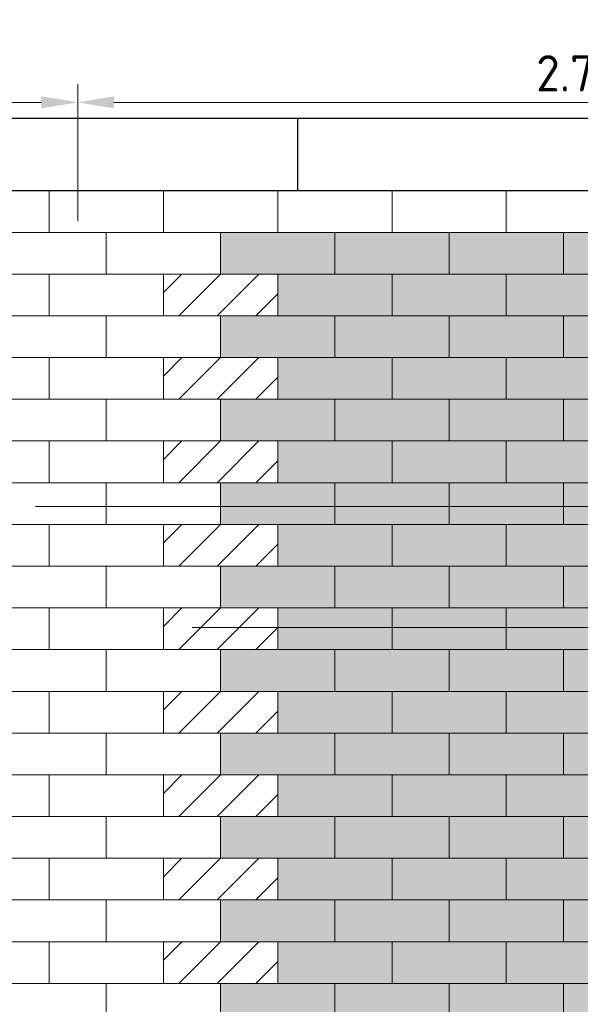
# Model space of a CAD drawing. Header units: metres. Extents: x 174255 to 175175, y 462028 to 462911.
# Tile 114 of 256: x 175103.86 to 175105.4, y 462258.6 to 462261.32. Entities that reach past the tile are written whole.
import ezdxf

# ---------------------------------------------------------------- set-up
doc = ezdxf.new("R2010")
doc.units = ezdxf.units.M
doc.layers.get('Defpoints').update_dxf_attribs({"color": 6})
for name, color, linetype, lineweight in [('-DR-dsn-vh-arc-bss', 10, 'Continuous', 9), ('N-XX-AL-DOORSNEDE-T20', 7, 'Continuous', 20), ('N-XX-AL-M', 10, 'Continuous', 20)]:
    doc.layers.add(name, color=color, linetype=linetype, lineweight=lineweight)
doc.layers.add('-DR-dsn-vh-arc-parkeervakken groen', color=7, linetype='Continuous', lineweight=9, true_color=0xa7bba5)
doc.layers.add('-DR-dsn-vh-bandenlijn', color=50, linetype='Continuous')
doc.styles.add('NLCS-ISO-M50-T20', font='NLCS-ISO.ttf', dxfattribs={"height": 0.1})
doc.dimstyles.new('M50T20', dxfattribs={"dimtxt": 0.1, "dimasz": 0.1, "dimexe": 0.05, "dimexo": 0.1, "dimgap": 0.03, "dimtad": 1, "dimzin": 0, "dimdsep": 46, "dimtxsty": 'NLCS-ISO-M50-T20', "dimcen": 0, "dimclrd": 256, "dimclre": 256, "dimclrt": 256, "dimadec": 0, "dimazin": 0, "dimtfac": 1, "dimtix": 1, "dimtofl": 0, "dimtmove": 0, "dimatfit": 0, "dimfxl": 1, "dimtolj": 1, "dimtzin": 0, "dimlwd": -1, "dimlwe": -1, "dimarcsym": 0})

# ---------------------------------------------------------------- blocks, each defined once
blk = doc.blocks.new('*D208')
at = {"layer": 'Defpoints', "color": 0, "transparency": 16777216}
for p in [(175101.4956, 462261.0872), (175101.4956, 462260.844), (175104.0156, 462260.729)]:
    blk.add_point(p, dxfattribs=at)
at = {"layer": 'N-XX-AL-M', "transparency": 16777216}
for p, q in [((175101.4956, 462260.944), (175101.4956, 462261.1372)), ((175104.0156, 462260.829), (175104.0156, 462261.1372)), ((175103.9156, 462261.0872), (175101.5956, 462261.0872))]:
    blk.add_line(p, q, dxfattribs=at)
for points in [[(175101.5956, 462261.1039), (175101.5956, 462261.0706), (175101.4956, 462261.0872)], [(175103.9156, 462261.1039), (175103.9156, 462261.0706), (175104.0156, 462261.0872)]]:
    blk.add_solid(points, dxfattribs=at)
at = {"layer": 'N-XX-AL-M', "transparency": 16777216, "insert": (175102.7556, 462261.1673), "char_height": 0.1, "attachment_point": 5, "rotation": 0, "style": 'NLCS-ISO-M50-T20', "bg_fill": 3, "box_fill_scale": 1.1, "bg_fill_color": 256, "bg_fill_true_color": 13158600, "bg_fill_transparency": 0}
blk.add_mtext('\\A1;ca. 2.52', dxfattribs=at)
blk = doc.blocks.new('*D205')
at = {"layer": 'Defpoints', "color": 0, "transparency": 16777216}
for p in [(175106.7718, 462261.0872), (175104.0156, 462260.6606), (175106.7718, 462260.6606)]:
    blk.add_point(p, dxfattribs=at)
at = {"layer": 'N-XX-AL-M', "transparency": 16777216}
for p, q in [((175104.0156, 462260.7606), (175104.0156, 462261.1372)), ((175106.7718, 462260.7606), (175106.7718, 462261.1372)), ((175104.1156, 462261.0872), (175106.6718, 462261.0872))]:
    blk.add_line(p, q, dxfattribs=at)
for points in [[(175104.1156, 462261.1039), (175104.1156, 462261.0706), (175104.0156, 462261.0872)], [(175106.6718, 462261.1039), (175106.6718, 462261.0706), (175106.7718, 462261.0872)]]:
    blk.add_solid(points, dxfattribs=at)
at = {"layer": 'N-XX-AL-M', "transparency": 16777216, "insert": (175105.3937, 462261.1672), "char_height": 0.1, "attachment_point": 5, "style": 'NLCS-ISO-M50-T20', "bg_fill": 3, "box_fill_scale": 1.1, "bg_fill_color": 256, "bg_fill_true_color": 13158600, "bg_fill_transparency": 0}
blk.add_mtext('\\A1;2.76', dxfattribs=at)

msp = doc.modelspace()

# ---------------------------------------------------------------- hatches: boundary and pattern name
at = {"layer": '-DR-dsn-vh-arc-parkeervakken groen'}
h = msp.add_hatch(color=256, dxfattribs=at)
h.dxf.hatch_style = 1
h.paths.add_polyline_path([(175104.4093, 462260.614), (175104.7243, 462260.614), (175104.7243, 462260.729), (175104.4093, 462260.729)])
h = msp.add_hatch(color=256, dxfattribs=at)
h.dxf.hatch_style = 1
h.paths.add_polyline_path([(175104.7243, 462260.614), (175105.0393, 462260.614), (175105.0393, 462260.729), (175104.7243, 462260.729)])
h = msp.add_hatch(color=256, dxfattribs=at)
h.dxf.hatch_style = 1
h.paths.add_polyline_path([(175105.0393, 462260.614), (175105.3543, 462260.614), (175105.3543, 462260.729), (175105.0393, 462260.729)])
h = msp.add_hatch(color=256, dxfattribs=at)
h.dxf.hatch_style = 1
h.paths.add_polyline_path([(175105.3543, 462260.614), (175105.6693, 462260.614), (175105.6693, 462260.729), (175105.3543, 462260.729)])
h = msp.add_hatch(dxfattribs=at)
h.set_pattern_fill('AAL-PERSONEN', color=256, scale=5, pattern_type=2)
h.set_pattern_definition([(45, (-2.4057, 2.75589), (-0.053033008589, 0.053033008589), [])])
h.paths.add_polyline_path([(175104.2518, 462260.499), (175104.5668, 462260.499), (175104.5668, 462260.614), (175104.2518, 462260.614)])
h = msp.add_hatch(color=256, dxfattribs=at)
h.dxf.hatch_style = 1
h.paths.add_polyline_path([(175104.5668, 462260.499), (175104.8818, 462260.499), (175104.8818, 462260.614), (175104.5668, 462260.614)])
h = msp.add_hatch(color=256, dxfattribs=at)
h.dxf.hatch_style = 1
h.paths.add_polyline_path([(175104.8818, 462260.499), (175105.1968, 462260.499), (175105.1968, 462260.614), (175104.8818, 462260.614)])
h = msp.add_hatch(color=256, dxfattribs=at)
h.dxf.hatch_style = 1
h.paths.add_polyline_path([(175105.1968, 462260.499), (175105.5118, 462260.499), (175105.5118, 462260.614), (175105.1968, 462260.614)])
h = msp.add_hatch(color=256, dxfattribs=at)
h.dxf.hatch_style = 1
h.paths.add_polyline_path([(175104.4093, 462260.384), (175104.7243, 462260.384), (175104.7243, 462260.499), (175104.4093, 462260.499)])
h = msp.add_hatch(color=256, dxfattribs=at)
h.dxf.hatch_style = 1
h.paths.add_polyline_path([(175104.7243, 462260.384), (175105.0393, 462260.384), (175105.0393, 462260.499), (175104.7243, 462260.499)])
h = msp.add_hatch(color=256, dxfattribs=at)
h.dxf.hatch_style = 1
h.paths.add_polyline_path([(175105.0393, 462260.384), (175105.3543, 462260.384), (175105.3543, 462260.499), (175105.0393, 462260.499)])
h = msp.add_hatch(color=256, dxfattribs=at)
h.dxf.hatch_style = 1
h.paths.add_polyline_path([(175105.3543, 462260.384), (175105.6693, 462260.384), (175105.6693, 462260.499), (175105.3543, 462260.499)])
h = msp.add_hatch(dxfattribs=at)
h.set_pattern_fill('AAL-PERSONEN', color=256, scale=5, pattern_type=2)
h.set_pattern_definition([(45, (-2.4057, 2.52589), (-0.053033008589, 0.053033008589), [])])
h.paths.add_polyline_path([(175104.2518, 462260.269), (175104.5668, 462260.269), (175104.5668, 462260.384), (175104.2518, 462260.384)])
h = msp.add_hatch(color=256, dxfattribs=at)
h.dxf.hatch_style = 1
h.paths.add_polyline_path([(175104.5668, 462260.269), (175104.8818, 462260.269), (175104.8818, 462260.384), (175104.5668, 462260.384)])
h = msp.add_hatch(color=256, dxfattribs=at)
h.dxf.hatch_style = 1
h.paths.add_polyline_path([(175104.8818, 462260.269), (175105.1968, 462260.269), (175105.1968, 462260.384), (175104.8818, 462260.384)])
h = msp.add_hatch(color=256, dxfattribs=at)
h.dxf.hatch_style = 1
h.paths.add_polyline_path([(175105.1968, 462260.269), (175105.5118, 462260.269), (175105.5118, 462260.384), (175105.1968, 462260.384)])
h = msp.add_hatch(color=256, dxfattribs=at)
h.dxf.hatch_style = 1
h.paths.add_polyline_path([(175104.4093, 462260.154), (175104.7243, 462260.154), (175104.7243, 462260.269), (175104.4093, 462260.269)])
h = msp.add_hatch(color=256, dxfattribs=at)
h.dxf.hatch_style = 1
h.paths.add_polyline_path([(175104.7243, 462260.154), (175105.0393, 462260.154), (175105.0393, 462260.269), (175104.7243, 462260.269)])
h = msp.add_hatch(color=256, dxfattribs=at)
h.dxf.hatch_style = 1
h.paths.add_polyline_path([(175105.0393, 462260.154), (175105.3543, 462260.154), (175105.3543, 462260.269), (175105.0393, 462260.269)])
h = msp.add_hatch(color=256, dxfattribs=at)
h.dxf.hatch_style = 1
h.paths.add_polyline_path([(175105.3543, 462260.154), (175105.6693, 462260.154), (175105.6693, 462260.269), (175105.3543, 462260.269)])
h = msp.add_hatch(dxfattribs=at)
h.set_pattern_fill('AAL-PERSONEN', color=256, scale=5, pattern_type=2)
h.set_pattern_definition([(45, (-2.4057, 2.29589), (-0.053033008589, 0.053033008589), [])])
h.paths.add_polyline_path([(175104.2518, 462260.039), (175104.5668, 462260.039), (175104.5668, 462260.154), (175104.2518, 462260.154)])
h = msp.add_hatch(color=256, dxfattribs=at)
h.dxf.hatch_style = 1
h.paths.add_polyline_path([(175104.5668, 462260.039), (175104.8818, 462260.039), (175104.8818, 462260.154), (175104.5668, 462260.154)])
h = msp.add_hatch(color=256, dxfattribs=at)
h.dxf.hatch_style = 1
h.paths.add_polyline_path([(175104.8818, 462260.039), (175105.1968, 462260.039), (175105.1968, 462260.154), (175104.8818, 462260.154)])
h = msp.add_hatch(color=256, dxfattribs=at)
h.dxf.hatch_style = 1
h.paths.add_polyline_path([(175105.1968, 462260.039), (175105.5118, 462260.039), (175105.5118, 462260.154), (175105.1968, 462260.154)])
h = msp.add_hatch(color=256, dxfattribs=at)
h.dxf.hatch_style = 1
h.paths.add_polyline_path([(175104.4093, 462259.924), (175104.7243, 462259.924), (175104.7243, 462260.039), (175104.4093, 462260.039)])
h = msp.add_hatch(color=256, dxfattribs=at)
h.dxf.hatch_style = 1
h.paths.add_polyline_path([(175104.7243, 462259.924), (175105.0393, 462259.924), (175105.0393, 462260.039), (175104.7243, 462260.039)])
h = msp.add_hatch(color=256, dxfattribs=at)
h.dxf.hatch_style = 1
h.paths.add_polyline_path([(175105.0393, 462259.924), (175105.3543, 462259.924), (175105.3543, 462260.039), (175105.0393, 462260.039)])
h = msp.add_hatch(color=256, dxfattribs=at)
h.dxf.hatch_style = 1
h.paths.add_polyline_path([(175105.3543, 462259.924), (175105.6693, 462259.924), (175105.6693, 462260.039), (175105.3543, 462260.039)])
h = msp.add_hatch(dxfattribs=at)
h.set_pattern_fill('AAL-PERSONEN', color=256, scale=5, pattern_type=2)
h.set_pattern_definition([(45, (-2.4057, 2.06589), (-0.053033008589, 0.053033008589), [])])
h.paths.add_polyline_path([(175104.2518, 462259.809), (175104.5668, 462259.809), (175104.5668, 462259.924), (175104.2518, 462259.924)])
h = msp.add_hatch(color=256, dxfattribs=at)
h.dxf.hatch_style = 1
h.paths.add_polyline_path([(175104.5668, 462259.809), (175104.8818, 462259.809), (175104.8818, 462259.924), (175104.5668, 462259.924)])
h = msp.add_hatch(color=256, dxfattribs=at)
h.dxf.hatch_style = 1
h.paths.add_polyline_path([(175104.8818, 462259.809), (175105.1968, 462259.809), (175105.1968, 462259.924), (175104.8818, 462259.924)])
h = msp.add_hatch(color=256, dxfattribs=at)
h.dxf.hatch_style = 1
h.paths.add_polyline_path([(175105.1968, 462259.809), (175105.5118, 462259.809), (175105.5118, 462259.924), (175105.1968, 462259.924)])
h = msp.add_hatch(color=256, dxfattribs=at)
h.dxf.hatch_style = 1
h.paths.add_polyline_path([(175104.4093, 462259.694), (175104.7243, 462259.694), (175104.7243, 462259.809), (175104.4093, 462259.809)])
h = msp.add_hatch(color=256, dxfattribs=at)
h.dxf.hatch_style = 1
h.paths.add_polyline_path([(175104.7243, 462259.694), (175105.0393, 462259.694), (175105.0393, 462259.809), (175104.7243, 462259.809)])
h = msp.add_hatch(color=256, dxfattribs=at)
h.dxf.hatch_style = 1
h.paths.add_polyline_path([(175105.0393, 462259.694), (175105.3543, 462259.694), (175105.3543, 462259.809), (175105.0393, 462259.809)])
h = msp.add_hatch(color=256, dxfattribs=at)
h.dxf.hatch_style = 1
h.paths.add_polyline_path([(175105.3543, 462259.694), (175105.6693, 462259.694), (175105.6693, 462259.809), (175105.3543, 462259.809)])
h = msp.add_hatch(dxfattribs=at)
h.set_pattern_fill('AAL-PERSONEN', color=256, scale=5, pattern_type=2)
h.set_pattern_definition([(45, (-2.4057, 1.83589), (-0.053033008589, 0.053033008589), [])])
h.paths.add_polyline_path([(175104.2518, 462259.579), (175104.5668, 462259.579), (175104.5668, 462259.694), (175104.2518, 462259.694)])
h = msp.add_hatch(color=256, dxfattribs=at)
h.dxf.hatch_style = 1
h.paths.add_polyline_path([(175104.5668, 462259.579), (175104.8818, 462259.579), (175104.8818, 462259.694), (175104.5668, 462259.694)])
h = msp.add_hatch(color=256, dxfattribs=at)
h.dxf.hatch_style = 1
h.paths.add_polyline_path([(175104.8818, 462259.579), (175105.1968, 462259.579), (175105.1968, 462259.694), (175104.8818, 462259.694)])
h = msp.add_hatch(color=256, dxfattribs=at)
h.dxf.hatch_style = 1
h.paths.add_polyline_path([(175105.1968, 462259.579), (175105.5118, 462259.579), (175105.5118, 462259.694), (175105.1968, 462259.694)])
h = msp.add_hatch(color=256, dxfattribs=at)
h.dxf.hatch_style = 1
h.paths.add_polyline_path([(175104.4093, 462259.464), (175104.7243, 462259.464), (175104.7243, 462259.579), (175104.4093, 462259.579)])
h = msp.add_hatch(color=256, dxfattribs=at)
h.dxf.hatch_style = 1
h.paths.add_polyline_path([(175104.7243, 462259.464), (175105.0393, 462259.464), (175105.0393, 462259.579), (175104.7243, 462259.579)])
h = msp.add_hatch(color=256, dxfattribs=at)
h.dxf.hatch_style = 1
h.paths.add_polyline_path([(175105.0393, 462259.464), (175105.3543, 462259.464), (175105.3543, 462259.579), (175105.0393, 462259.579)])
h = msp.add_hatch(color=256, dxfattribs=at)
h.dxf.hatch_style = 1
h.paths.add_polyline_path([(175105.3543, 462259.464), (175105.6693, 462259.464), (175105.6693, 462259.579), (175105.3543, 462259.579)])
h = msp.add_hatch(dxfattribs=at)
h.set_pattern_fill('AAL-PERSONEN', color=256, scale=5, pattern_type=2)
h.set_pattern_definition([(45, (-2.4057, 1.60589), (-0.053033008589, 0.053033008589), [])])
h.paths.add_polyline_path([(175104.2518, 462259.349), (175104.5668, 462259.349), (175104.5668, 462259.464), (175104.2518, 462259.464)])
h = msp.add_hatch(color=256, dxfattribs=at)
h.dxf.hatch_style = 1
h.paths.add_polyline_path([(175104.5668, 462259.349), (175104.8818, 462259.349), (175104.8818, 462259.464), (175104.5668, 462259.464)])
h = msp.add_hatch(color=256, dxfattribs=at)
h.dxf.hatch_style = 1
h.paths.add_polyline_path([(175104.8818, 462259.349), (175105.1968, 462259.349), (175105.1968, 462259.464), (175104.8818, 462259.464)])
h = msp.add_hatch(color=256, dxfattribs=at)
h.dxf.hatch_style = 1
h.paths.add_polyline_path([(175105.1968, 462259.349), (175105.5118, 462259.349), (175105.5118, 462259.464), (175105.1968, 462259.464)])
h = msp.add_hatch(color=256, dxfattribs=at)
h.dxf.hatch_style = 1
h.paths.add_polyline_path([(175104.4093, 462259.234), (175104.7243, 462259.234), (175104.7243, 462259.349), (175104.4093, 462259.349)])
h = msp.add_hatch(color=256, dxfattribs=at)
h.dxf.hatch_style = 1
h.paths.add_polyline_path([(175104.7243, 462259.234), (175105.0393, 462259.234), (175105.0393, 462259.349), (175104.7243, 462259.349)])
h = msp.add_hatch(color=256, dxfattribs=at)
h.dxf.hatch_style = 1
h.paths.add_polyline_path([(175105.0393, 462259.234), (175105.3543, 462259.234), (175105.3543, 462259.349), (175105.0393, 462259.349)])
h = msp.add_hatch(color=256, dxfattribs=at)
h.dxf.hatch_style = 1
h.paths.add_polyline_path([(175105.3543, 462259.234), (175105.6693, 462259.234), (175105.6693, 462259.349), (175105.3543, 462259.349)])
h = msp.add_hatch(dxfattribs=at)
h.set_pattern_fill('AAL-PERSONEN', color=256, scale=5, pattern_type=2)
h.set_pattern_definition([(45, (-2.4057, 1.37589), (-0.053033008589, 0.053033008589), [])])
h.paths.add_polyline_path([(175104.2518, 462259.119), (175104.5668, 462259.119), (175104.5668, 462259.234), (175104.2518, 462259.234)])
h = msp.add_hatch(color=256, dxfattribs=at)
h.dxf.hatch_style = 1
h.paths.add_polyline_path([(175104.5668, 462259.119), (175104.8818, 462259.119), (175104.8818, 462259.234), (175104.5668, 462259.234)])
h = msp.add_hatch(color=256, dxfattribs=at)
h.dxf.hatch_style = 1
h.paths.add_polyline_path([(175104.8818, 462259.119), (175105.1968, 462259.119), (175105.1968, 462259.234), (175104.8818, 462259.234)])
h = msp.add_hatch(color=256, dxfattribs=at)
h.dxf.hatch_style = 1
h.paths.add_polyline_path([(175105.1968, 462259.119), (175105.5118, 462259.119), (175105.5118, 462259.234), (175105.1968, 462259.234)])
h = msp.add_hatch(color=256, dxfattribs=at)
h.dxf.hatch_style = 1
h.paths.add_polyline_path([(175104.4093, 462259.004), (175104.7243, 462259.004), (175104.7243, 462259.119), (175104.4093, 462259.119)])
h = msp.add_hatch(color=256, dxfattribs=at)
h.dxf.hatch_style = 1
h.paths.add_polyline_path([(175104.7243, 462259.004), (175105.0393, 462259.004), (175105.0393, 462259.119), (175104.7243, 462259.119)])
h = msp.add_hatch(color=256, dxfattribs=at)
h.dxf.hatch_style = 1
h.paths.add_polyline_path([(175105.0393, 462259.004), (175105.3543, 462259.004), (175105.3543, 462259.119), (175105.0393, 462259.119)])
h = msp.add_hatch(color=256, dxfattribs=at)
h.dxf.hatch_style = 1
h.paths.add_polyline_path([(175105.3543, 462259.004), (175105.6693, 462259.004), (175105.6693, 462259.119), (175105.3543, 462259.119)])
h = msp.add_hatch(dxfattribs=at)
h.set_pattern_fill('AAL-PERSONEN', color=256, scale=5, pattern_type=2)
h.set_pattern_definition([(45, (-2.4057, 1.14589), (-0.053033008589, 0.053033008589), [])])
h.paths.add_polyline_path([(175104.2518, 462258.889), (175104.5668, 462258.889), (175104.5668, 462259.004), (175104.2518, 462259.004)])
h = msp.add_hatch(color=256, dxfattribs=at)
h.dxf.hatch_style = 1
h.paths.add_polyline_path([(175104.5668, 462258.889), (175104.8818, 462258.889), (175104.8818, 462259.004), (175104.5668, 462259.004)])
h = msp.add_hatch(color=256, dxfattribs=at)
h.dxf.hatch_style = 1
h.paths.add_polyline_path([(175104.8818, 462258.889), (175105.1968, 462258.889), (175105.1968, 462259.004), (175104.8818, 462259.004)])
h = msp.add_hatch(color=256, dxfattribs=at)
h.dxf.hatch_style = 1
h.paths.add_polyline_path([(175105.1968, 462258.889), (175105.5118, 462258.889), (175105.5118, 462259.004), (175105.1968, 462259.004)])
h = msp.add_hatch(color=256, dxfattribs=at)
h.dxf.hatch_style = 1
h.paths.add_polyline_path([(175104.4093, 462258.774), (175104.7243, 462258.774), (175104.7243, 462258.889), (175104.4093, 462258.889)])
h = msp.add_hatch(color=256, dxfattribs=at)
h.dxf.hatch_style = 1
h.paths.add_polyline_path([(175104.7243, 462258.774), (175105.0393, 462258.774), (175105.0393, 462258.889), (175104.7243, 462258.889)])
h = msp.add_hatch(color=256, dxfattribs=at)
h.dxf.hatch_style = 1
h.paths.add_polyline_path([(175105.0393, 462258.774), (175105.3543, 462258.774), (175105.3543, 462258.889), (175105.0393, 462258.889)])
h = msp.add_hatch(color=256, dxfattribs=at)
h.dxf.hatch_style = 1
h.paths.add_polyline_path([(175105.3543, 462258.774), (175105.6693, 462258.774), (175105.6693, 462258.889), (175105.3543, 462258.889)])
h = msp.add_hatch(dxfattribs=at)
h.set_pattern_fill('AAL-PERSONEN', color=256, scale=5, pattern_type=2)
h.set_pattern_definition([(45, (-2.4057, 0.91589), (-0.053033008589, 0.053033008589), [])])
h.paths.add_polyline_path([(175104.2518, 462258.659), (175104.5668, 462258.659), (175104.5668, 462258.774), (175104.2518, 462258.774)])
h = msp.add_hatch(color=256, dxfattribs=at)
h.dxf.hatch_style = 1
h.paths.add_polyline_path([(175104.5668, 462258.659), (175104.8818, 462258.659), (175104.8818, 462258.774), (175104.5668, 462258.774)])
h = msp.add_hatch(color=256, dxfattribs=at)
h.dxf.hatch_style = 1
h.paths.add_polyline_path([(175104.8818, 462258.659), (175105.1968, 462258.659), (175105.1968, 462258.774), (175104.8818, 462258.774)])
h = msp.add_hatch(color=256, dxfattribs=at)
h.dxf.hatch_style = 1
h.paths.add_polyline_path([(175105.1968, 462258.659), (175105.5118, 462258.659), (175105.5118, 462258.774), (175105.1968, 462258.774)])
h = msp.add_hatch(color=256, dxfattribs=at)
h.dxf.hatch_style = 1
h.paths.add_polyline_path([(175104.4093, 462258.544), (175104.7243, 462258.544), (175104.7243, 462258.659), (175104.4093, 462258.659)])
h = msp.add_hatch(color=256, dxfattribs=at)
h.dxf.hatch_style = 1
h.paths.add_polyline_path([(175104.7243, 462258.544), (175105.0393, 462258.544), (175105.0393, 462258.659), (175104.7243, 462258.659)])
h = msp.add_hatch(color=256, dxfattribs=at)
h.dxf.hatch_style = 1
h.paths.add_polyline_path([(175105.0393, 462258.544), (175105.3543, 462258.544), (175105.3543, 462258.659), (175105.0393, 462258.659)])
h = msp.add_hatch(color=256, dxfattribs=at)
h.dxf.hatch_style = 1
h.paths.add_polyline_path([(175105.3543, 462258.544), (175105.6693, 462258.544), (175105.6693, 462258.659), (175105.3543, 462258.659)])

# ---------------------------------------------------------------- linework, layer by layer
at = {"layer": '-DR-dsn-vh-arc-bss'}
for points in [[(175103.6218, 462260.729), (175103.9368, 462260.729), (175103.9368, 462260.844), (175103.6218, 462260.844)], [(175103.9368, 462260.729), (175104.2518, 462260.729), (175104.2518, 462260.844), (175103.9368, 462260.844)], [(175104.2518, 462260.729), (175104.5668, 462260.729), (175104.5668, 462260.844), (175104.2518, 462260.844)], [(175104.5668, 462260.729), (175104.8818, 462260.729), (175104.8818, 462260.844), (175104.5668, 462260.844)], [(175104.8818, 462260.729), (175105.1968, 462260.729), (175105.1968, 462260.844), (175104.8818, 462260.844)], [(175105.1968, 462260.729), (175105.5118, 462260.729), (175105.5118, 462260.844), (175105.1968, 462260.844)], [(175103.7793, 462260.614), (175104.0943, 462260.614), (175104.0943, 462260.729), (175103.7793, 462260.729)], [(175104.0943, 462260.614), (175104.4093, 462260.614), (175104.4093, 462260.729), (175104.0943, 462260.729)], [(175104.4093, 462260.614), (175104.7243, 462260.614), (175104.7243, 462260.729), (175104.4093, 462260.729)], [(175104.7243, 462260.614), (175105.0393, 462260.614), (175105.0393, 462260.729), (175104.7243, 462260.729)], [(175105.0393, 462260.614), (175105.3543, 462260.614), (175105.3543, 462260.729), (175105.0393, 462260.729)], [(175105.3543, 462260.614), (175105.6693, 462260.614), (175105.6693, 462260.729), (175105.3543, 462260.729)], [(175103.6218, 462260.499), (175103.9368, 462260.499), (175103.9368, 462260.614), (175103.6218, 462260.614)], [(175103.9368, 462260.499), (175104.2518, 462260.499), (175104.2518, 462260.614), (175103.9368, 462260.614)], [(175104.2518, 462260.499), (175104.5668, 462260.499), (175104.5668, 462260.614), (175104.2518, 462260.614)], [(175104.5668, 462260.499), (175104.8818, 462260.499), (175104.8818, 462260.614), (175104.5668, 462260.614)], [(175104.8818, 462260.499), (175105.1968, 462260.499), (175105.1968, 462260.614), (175104.8818, 462260.614)], [(175105.1968, 462260.499), (175105.5118, 462260.499), (175105.5118, 462260.614), (175105.1968, 462260.614)], [(175103.7793, 462260.384), (175104.0943, 462260.384), (175104.0943, 462260.499), (175103.7793, 462260.499)], [(175104.0943, 462260.384), (175104.4093, 462260.384), (175104.4093, 462260.499), (175104.0943, 462260.499)], [(175104.4093, 462260.384), (175104.7243, 462260.384), (175104.7243, 462260.499), (175104.4093, 462260.499)], [(175104.7243, 462260.384), (175105.0393, 462260.384), (175105.0393, 462260.499), (175104.7243, 462260.499)], [(175105.0393, 462260.384), (175105.3543, 462260.384), (175105.3543, 462260.499), (175105.0393, 462260.499)], [(175105.3543, 462260.384), (175105.6693, 462260.384), (175105.6693, 462260.499), (175105.3543, 462260.499)], [(175103.6218, 462260.269), (175103.9368, 462260.269), (175103.9368, 462260.384), (175103.6218, 462260.384)], [(175103.9368, 462260.269), (175104.2518, 462260.269), (175104.2518, 462260.384), (175103.9368, 462260.384)], [(175104.2518, 462260.269), (175104.5668, 462260.269), (175104.5668, 462260.384), (175104.2518, 462260.384)], [(175104.5668, 462260.269), (175104.8818, 462260.269), (175104.8818, 462260.384), (175104.5668, 462260.384)], [(175104.8818, 462260.269), (175105.1968, 462260.269), (175105.1968, 462260.384), (175104.8818, 462260.384)], [(175105.1968, 462260.269), (175105.5118, 462260.269), (175105.5118, 462260.384), (175105.1968, 462260.384)], [(175103.7793, 462260.154), (175104.0943, 462260.154), (175104.0943, 462260.269), (175103.7793, 462260.269)], [(175104.0943, 462260.154), (175104.4093, 462260.154), (175104.4093, 462260.269), (175104.0943, 462260.269)], [(175104.4093, 462260.154), (175104.7243, 462260.154), (175104.7243, 462260.269), (175104.4093, 462260.269)], [(175104.7243, 462260.154), (175105.0393, 462260.154), (175105.0393, 462260.269), (175104.7243, 462260.269)], [(175105.0393, 462260.154), (175105.3543, 462260.154), (175105.3543, 462260.269), (175105.0393, 462260.269)], [(175105.3543, 462260.154), (175105.6693, 462260.154), (175105.6693, 462260.269), (175105.3543, 462260.269)], [(175103.6218, 462260.039), (175103.9368, 462260.039), (175103.9368, 462260.154), (175103.6218, 462260.154)], [(175103.9368, 462260.039), (175104.2518, 462260.039), (175104.2518, 462260.154), (175103.9368, 462260.154)], [(175104.2518, 462260.039), (175104.5668, 462260.039), (175104.5668, 462260.154), (175104.2518, 462260.154)], [(175104.5668, 462260.039), (175104.8818, 462260.039), (175104.8818, 462260.154), (175104.5668, 462260.154)], [(175104.8818, 462260.039), (175105.1968, 462260.039), (175105.1968, 462260.154), (175104.8818, 462260.154)], [(175105.1968, 462260.039), (175105.5118, 462260.039), (175105.5118, 462260.154), (175105.1968, 462260.154)], [(175103.7793, 462259.924), (175104.0943, 462259.924), (175104.0943, 462260.039), (175103.7793, 462260.039)], [(175104.0943, 462259.924), (175104.4093, 462259.924), (175104.4093, 462260.039), (175104.0943, 462260.039)], [(175104.4093, 462259.924), (175104.7243, 462259.924), (175104.7243, 462260.039), (175104.4093, 462260.039)], [(175104.7243, 462259.924), (175105.0393, 462259.924), (175105.0393, 462260.039), (175104.7243, 462260.039)], [(175105.0393, 462259.924), (175105.3543, 462259.924), (175105.3543, 462260.039), (175105.0393, 462260.039)], [(175105.3543, 462259.924), (175105.6693, 462259.924), (175105.6693, 462260.039), (175105.3543, 462260.039)], [(175103.6218, 462259.809), (175103.9368, 462259.809), (175103.9368, 462259.924), (175103.6218, 462259.924)], [(175103.9368, 462259.809), (175104.2518, 462259.809), (175104.2518, 462259.924), (175103.9368, 462259.924)], [(175104.2518, 462259.809), (175104.5668, 462259.809), (175104.5668, 462259.924), (175104.2518, 462259.924)], [(175104.5668, 462259.809), (175104.8818, 462259.809), (175104.8818, 462259.924), (175104.5668, 462259.924)], [(175104.8818, 462259.809), (175105.1968, 462259.809), (175105.1968, 462259.924), (175104.8818, 462259.924)], [(175105.1968, 462259.809), (175105.5118, 462259.809), (175105.5118, 462259.924), (175105.1968, 462259.924)], [(175103.7793, 462259.694), (175104.0943, 462259.694), (175104.0943, 462259.809), (175103.7793, 462259.809)], [(175104.0943, 462259.694), (175104.4093, 462259.694), (175104.4093, 462259.809), (175104.0943, 462259.809)], [(175104.4093, 462259.694), (175104.7243, 462259.694), (175104.7243, 462259.809), (175104.4093, 462259.809)], [(175104.7243, 462259.694), (175105.0393, 462259.694), (175105.0393, 462259.809), (175104.7243, 462259.809)], [(175105.0393, 462259.694), (175105.3543, 462259.694), (175105.3543, 462259.809), (175105.0393, 462259.809)], [(175105.3543, 462259.694), (175105.6693, 462259.694), (175105.6693, 462259.809), (175105.3543, 462259.809)], [(175103.6218, 462259.579), (175103.9368, 462259.579), (175103.9368, 462259.694), (175103.6218, 462259.694)], [(175103.9368, 462259.579), (175104.2518, 462259.579), (175104.2518, 462259.694), (175103.9368, 462259.694)], [(175104.2518, 462259.579), (175104.5668, 462259.579), (175104.5668, 462259.694), (175104.2518, 462259.694)], [(175104.5668, 462259.579), (175104.8818, 462259.579), (175104.8818, 462259.694), (175104.5668, 462259.694)], [(175104.8818, 462259.579), (175105.1968, 462259.579), (175105.1968, 462259.694), (175104.8818, 462259.694)], [(175105.1968, 462259.579), (175105.5118, 462259.579), (175105.5118, 462259.694), (175105.1968, 462259.694)], [(175103.7793, 462259.464), (175104.0943, 462259.464), (175104.0943, 462259.579), (175103.7793, 462259.579)], [(175104.0943, 462259.464), (175104.4093, 462259.464), (175104.4093, 462259.579), (175104.0943, 462259.579)], [(175104.4093, 462259.464), (175104.7243, 462259.464), (175104.7243, 462259.579), (175104.4093, 462259.579)], [(175104.7243, 462259.464), (175105.0393, 462259.464), (175105.0393, 462259.579), (175104.7243, 462259.579)], [(175105.0393, 462259.464), (175105.3543, 462259.464), (175105.3543, 462259.579), (175105.0393, 462259.579)], [(175105.3543, 462259.464), (175105.6693, 462259.464), (175105.6693, 462259.579), (175105.3543, 462259.579)], [(175103.6218, 462259.349), (175103.9368, 462259.349), (175103.9368, 462259.464), (175103.6218, 462259.464)], [(175103.9368, 462259.349), (175104.2518, 462259.349), (175104.2518, 462259.464), (175103.9368, 462259.464)], [(175104.2518, 462259.349), (175104.5668, 462259.349), (175104.5668, 462259.464), (175104.2518, 462259.464)], [(175104.5668, 462259.349), (175104.8818, 462259.349), (175104.8818, 462259.464), (175104.5668, 462259.464)], [(175104.8818, 462259.349), (175105.1968, 462259.349), (175105.1968, 462259.464), (175104.8818, 462259.464)], [(175105.1968, 462259.349), (175105.5118, 462259.349), (175105.5118, 462259.464), (175105.1968, 462259.464)], [(175103.7793, 462259.234), (175104.0943, 462259.234), (175104.0943, 462259.349), (175103.7793, 462259.349)], [(175104.0943, 462259.234), (175104.4093, 462259.234), (175104.4093, 462259.349), (175104.0943, 462259.349)], [(175104.4093, 462259.234), (175104.7243, 462259.234), (175104.7243, 462259.349), (175104.4093, 462259.349)], [(175104.7243, 462259.234), (175105.0393, 462259.234), (175105.0393, 462259.349), (175104.7243, 462259.349)], [(175105.0393, 462259.234), (175105.3543, 462259.234), (175105.3543, 462259.349), (175105.0393, 462259.349)], [(175105.3543, 462259.234), (175105.6693, 462259.234), (175105.6693, 462259.349), (175105.3543, 462259.349)], [(175103.6218, 462259.119), (175103.9368, 462259.119), (175103.9368, 462259.234), (175103.6218, 462259.234)], [(175103.9368, 462259.119), (175104.2518, 462259.119), (175104.2518, 462259.234), (175103.9368, 462259.234)], [(175104.2518, 462259.119), (175104.5668, 462259.119), (175104.5668, 462259.234), (175104.2518, 462259.234)], [(175104.5668, 462259.119), (175104.8818, 462259.119), (175104.8818, 462259.234), (175104.5668, 462259.234)], [(175104.8818, 462259.119), (175105.1968, 462259.119), (175105.1968, 462259.234), (175104.8818, 462259.234)], [(175105.1968, 462259.119), (175105.5118, 462259.119), (175105.5118, 462259.234), (175105.1968, 462259.234)], [(175103.7793, 462259.004), (175104.0943, 462259.004), (175104.0943, 462259.119), (175103.7793, 462259.119)], [(175104.0943, 462259.004), (175104.4093, 462259.004), (175104.4093, 462259.119), (175104.0943, 462259.119)], [(175104.4093, 462259.004), (175104.7243, 462259.004), (175104.7243, 462259.119), (175104.4093, 462259.119)], [(175104.7243, 462259.004), (175105.0393, 462259.004), (175105.0393, 462259.119), (175104.7243, 462259.119)], [(175105.0393, 462259.004), (175105.3543, 462259.004), (175105.3543, 462259.119), (175105.0393, 462259.119)], [(175105.3543, 462259.004), (175105.6693, 462259.004), (175105.6693, 462259.119), (175105.3543, 462259.119)], [(175103.6218, 462258.889), (175103.9368, 462258.889), (175103.9368, 462259.004), (175103.6218, 462259.004)], [(175103.9368, 462258.889), (175104.2518, 462258.889), (175104.2518, 462259.004), (175103.9368, 462259.004)], [(175104.2518, 462258.889), (175104.5668, 462258.889), (175104.5668, 462259.004), (175104.2518, 462259.004)], [(175104.5668, 462258.889), (175104.8818, 462258.889), (175104.8818, 462259.004), (175104.5668, 462259.004)], [(175104.8818, 462258.889), (175105.1968, 462258.889), (175105.1968, 462259.004), (175104.8818, 462259.004)], [(175105.1968, 462258.889), (175105.5118, 462258.889), (175105.5118, 462259.004), (175105.1968, 462259.004)], [(175103.7793, 462258.774), (175104.0943, 462258.774), (175104.0943, 462258.889), (175103.7793, 462258.889)], [(175104.0943, 462258.774), (175104.4093, 462258.774), (175104.4093, 462258.889), (175104.0943, 462258.889)], [(175104.4093, 462258.774), (175104.7243, 462258.774), (175104.7243, 462258.889), (175104.4093, 462258.889)], [(175104.7243, 462258.774), (175105.0393, 462258.774), (175105.0393, 462258.889), (175104.7243, 462258.889)], [(175105.0393, 462258.774), (175105.3543, 462258.774), (175105.3543, 462258.889), (175105.0393, 462258.889)], [(175105.3543, 462258.774), (175105.6693, 462258.774), (175105.6693, 462258.889), (175105.3543, 462258.889)], [(175103.6218, 462258.659), (175103.9368, 462258.659), (175103.9368, 462258.774), (175103.6218, 462258.774)], [(175103.9368, 462258.659), (175104.2518, 462258.659), (175104.2518, 462258.774), (175103.9368, 462258.774)], [(175104.2518, 462258.659), (175104.5668, 462258.659), (175104.5668, 462258.774), (175104.2518, 462258.774)], [(175104.5668, 462258.659), (175104.8818, 462258.659), (175104.8818, 462258.774), (175104.5668, 462258.774)], [(175104.8818, 462258.659), (175105.1968, 462258.659), (175105.1968, 462258.774), (175104.8818, 462258.774)], [(175105.1968, 462258.659), (175105.5118, 462258.659), (175105.5118, 462258.774), (175105.1968, 462258.774)], [(175103.7793, 462258.544), (175104.0943, 462258.544), (175104.0943, 462258.659), (175103.7793, 462258.659)], [(175104.0943, 462258.544), (175104.4093, 462258.544), (175104.4093, 462258.659), (175104.0943, 462258.659)], [(175104.4093, 462258.544), (175104.7243, 462258.544), (175104.7243, 462258.659), (175104.4093, 462258.659)], [(175104.7243, 462258.544), (175105.0393, 462258.544), (175105.0393, 462258.659), (175104.7243, 462258.659)], [(175105.0393, 462258.544), (175105.3543, 462258.544), (175105.3543, 462258.659), (175105.0393, 462258.659)], [(175105.3543, 462258.544), (175105.6693, 462258.544), (175105.6693, 462258.659), (175105.3543, 462258.659)]]:
    msp.add_lwpolyline(points, close=True, dxfattribs=at)
at = {"layer": '-DR-dsn-vh-bandenlijn', "flags": 128}
for points in [[(175101.4956, 462261.044), (175106.9718, 462261.044), (175106.9718, 462256.359)], [(175104.6218, 462260.844), (175104.6218, 462261.044)], [(175101.4956, 462260.844), (175106.7718, 462260.844), (175106.7718, 462256.359), (175106.9718, 462256.359)]]:
    msp.add_lwpolyline(points, dxfattribs=at)
at = {"layer": 'N-XX-AL-DOORSNEDE-T20', "flags": 128}
for points in [[(175108.6424, 462259.9737), (175107.5543, 462259.9737), (175103.8996, 462259.9737)], [(175108.8642, 462259.6398), (175107.5543, 462259.6398), (175104.3306, 462259.6398)]]:
    msp.add_lwpolyline(points, dxfattribs=at)

# ---------------------------------------------------------------- next in the draw order: dimensions: what is measured, and where the dimension line sits
at = {"layer": 'N-XX-AL-M'}
dim = msp.add_linear_dim(base=(175101.4956, 462261.0872), p1=(175104.0156, 462260.729), p2=(175101.4956, 462260.844), angle=180, text='ca. <>', dimstyle='M50T20', override={"dimtfill": 1}, dxfattribs=at)
dim.commit()
dim.dimension.update_dxf_attribs({"geometry": '*D208', "text_midpoint": (175102.7556, 462261.1673)})

# ---------------------------------------------------------------- next in the draw order: dimensions: what is measured, and where the dimension line sits
dim = msp.add_aligned_dim(p1=(175104.0156, 462260.6606), p2=(175106.7718, 462260.6606), distance=0.4266, dimstyle='M50T20', override={"dimtfill": 1}, dxfattribs=at)
dim.commit()
dim.dimension.update_dxf_attribs({"geometry": '*D205', "text_midpoint": (175105.3937, 462261.1672)})

doc.saveas('drawing.dxf')
